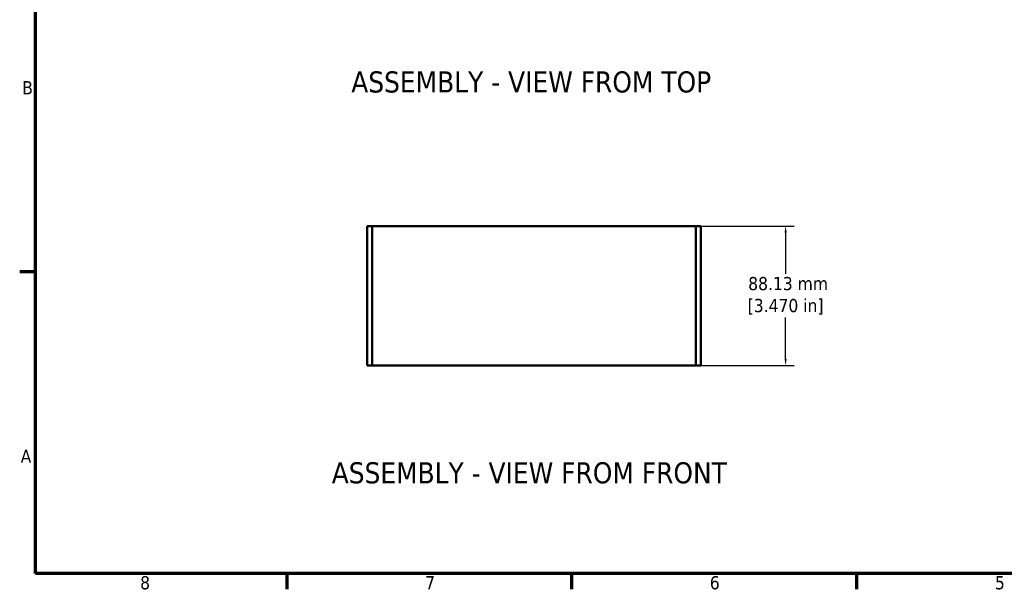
# Model space of a CAD drawing. Header units: millimetres. Extents: x 4 to 1435, y 25 to 906.
# Tile 1 of 13: x 11 to 633, y 32 to 392. Entities that reach past the tile are written whole.
import ezdxf

# ---------------------------------------------------------------- set-up
doc = ezdxf.new("R2010")
doc.units = ezdxf.units.MM
doc.header["$LTSCALE"] = 1.666667
for name, color, linetype, lineweight in [('Border (ANSI)', 7, 'Continuous', 70), ('Dimension (ANSI)', 7, 'Continuous', 25), ('Symbol (ANSI)', 7, 'Continuous', 25), ('Visible (ANSI)', 7, 'Continuous', 50)]:
    doc.layers.add(name, color=color, linetype=linetype, lineweight=lineweight)
doc.styles.add('Label Text (ANSI)', font='tahoma.ttf')
doc.styles.add('Note Text (ANSI)', font='tahoma.ttf')
doc.dimstyles.new('Default - mm (ANSI)', dxfattribs={"dimscale": 1.666667, "dimtxt": 5, "dimasz": 2.5, "dimexe": 3.175, "dimexo": 1.6002, "dimgap": 0.8, "dimtad": 0, "dimtih": 1, "dimtoh": 1, "dimrnd": 1e-08, "dimzin": 0, "dimdsep": 46, "dimtxsty": 'Note Text (ANSI)', "dimcen": 0.09, "dimdle": 10, "dimclrd": 256, "dimclre": 256, "dimclrt": 256, "dimadec": 1, "dimazin": 0, "dimtfac": 0.6096, "dimtofl": 0, "dimtmove": 0, "dimatfit": 3, "dimldrblk": 'Filled-1', "dimfxl": 1, "dimtolj": 1, "dimtzin": 0, "dimlwd": -1, "dimlwe": -1, "dimarcsym": 0})

# ---------------------------------------------------------------- blocks, each defined once
blk = doc.blocks.new('Borders Default Border')
at = {"layer": 'Border (ANSI)'}
for p, q in [((12.7, 139.7), (6.68, 139.7)), ((107.95, 25.4), (107.95, 19.38)), ((215.9, 25.4), (215.9, 19.38)), ((323.85, 25.4), (323.85, 19.38))]:
    blk.add_line(p, q, dxfattribs=at)
at = {"layer": 'Border (ANSI)', "flags": 128}
blk.add_lwpolyline([(12.7, 25.4), (12.7, 533.4), (850.9, 533.4), (850.9, 25.4), (12.7, 25.4)], dxfattribs=at)
at = {"layer": 'Border (ANSI)', "char_height": 5, "attachment_point": 7, "style": 'Note Text (ANSI)'}
for s, insert in [('B', (7.66, 207.05)), ('A', (7.06, 67.35)), ('8', (52.34, 19.27)), ('7', (160.38, 19.38)), ('6', (268.28, 19.28)), ('5', (376.36, 19.28))]:
    blk.add_mtext(s, dxfattribs=dict(at, insert=insert))
blk = doc.blocks.new('*D16')
at = {"layer": 'Defpoints', "color": 0, "transparency": 16777216}
for p in [(438.36, 261.87), (438.36, 173.74), (495.02, 173.74)]:
    blk.add_point(p, dxfattribs=at)
at = {"layer": 'Dimension (ANSI)', "transparency": 16777216}
for p, q in [((441.02, 261.87), (500.32, 261.87)), ((495.02, 257.7), (495.02, 231.63)), ((495.02, 177.91), (495.02, 203.98)), ((441.02, 173.74), (500.32, 173.74))]:
    blk.add_line(p, q, dxfattribs=at)
for points in [[(494.33, 257.7), (495.72, 257.7), (495.02, 261.87)], [(494.33, 177.91), (495.72, 177.91), (495.02, 173.74)]]:
    blk.add_solid(points, dxfattribs=at)
at = {"layer": 'Dimension (ANSI)', "transparency": 16777216, "insert": (495.02, 217.81), "char_height": 8.3333, "attachment_point": 5, "style": 'Note Text (ANSI)'}
blk.add_mtext('\\A1; 88.13 mm\\P[3.470 in]', dxfattribs=at)
blk = doc.blocks.new('Filled-1')
at = {"color": 0}
for p, q in [((0, 0), (-1, 0.33)), ((-1, 0.33), (-1, -0.33)), ((-1, 0), (0, 0)), ((-1, -0.33), (0, 0))]:
    blk.add_line(p, q, dxfattribs=at)
at = {"color": 0, "flags": 128}
blk.add_lwpolyline([(-1, -0.33), (0, 0), (-1, 0.33), (-1, -0.33)], dxfattribs=at)
at = {"color": 0}
blk.add_solid([(-1, -0.33), (0, 0), (-1, 0.33), (-1, -0.33)], dxfattribs=at)

msp = doc.modelspace()

# ---------------------------------------------------------------- linework, layer by layer
at = {"layer": 'Visible (ANSI)'}
for p, q in [((230.712, 261.871), (233.887, 261.871)), ((230.712, 173.741), (230.712, 261.871)), ((233.887, 173.741), (233.887, 261.871)), ((233.887, 261.871), (233.887, 173.741)), ((233.887, 261.871), (438.357, 261.871)), ((438.357, 261.871), (438.357, 173.741)), ((438.357, 261.871), (441.532, 261.871)), ((438.357, 173.741), (438.357, 261.871)), ((441.532, 261.871), (441.532, 173.741)), ((233.887, 173.741), (230.712, 173.741)), ((233.887, 173.741), (438.357, 173.741)), ((441.532, 173.741), (438.357, 173.741))]:
    msp.add_line(p, q, dxfattribs=at)

# ---------------------------------------------------------------- block references
at = {"xscale": 1.666666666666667, "yscale": 1.666666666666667, "zscale": 1.666666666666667}
msp.add_blockref('Borders Default Border', (0, 0), dxfattribs=at)

# ---------------------------------------------------------------- texts
at = {"layer": 'Symbol (ANSI)', "char_height": 13.33333, "attachment_point": 7, "style": 'Label Text (ANSI)'}
for s, insert in [('ASSEMBLY - VIEW FROM TOP', (220.62, 345.991)), ('ASSEMBLY - VIEW FROM FRONT', (208.275, 99.008))]:
    msp.add_mtext(s, dxfattribs=dict(at, insert=insert))

# ---------------------------------------------------------------- dimensions: what is measured, and where the dimension line sits
at = {"layer": 'Dimension (ANSI)'}
dim = msp.add_linear_dim(base=(495.023, 173.741), p1=(438.357, 261.871), p2=(438.357, 173.741), angle=90, text=' <> mm\\X[3.470 in]', dimstyle='Default - mm (ANSI)', override={"dimdec": 2, "dimpost": '', "dimtp": 0, "dimtm": 0, "dimtdec": 2, "dimatfit": 1}, dxfattribs=at)
dim.commit()
dim.dimension.update_dxf_attribs({"geometry": '*D16', "text_midpoint": (495.023, 217.806), "dimtype": 160})

doc.saveas('drawing.dxf')
